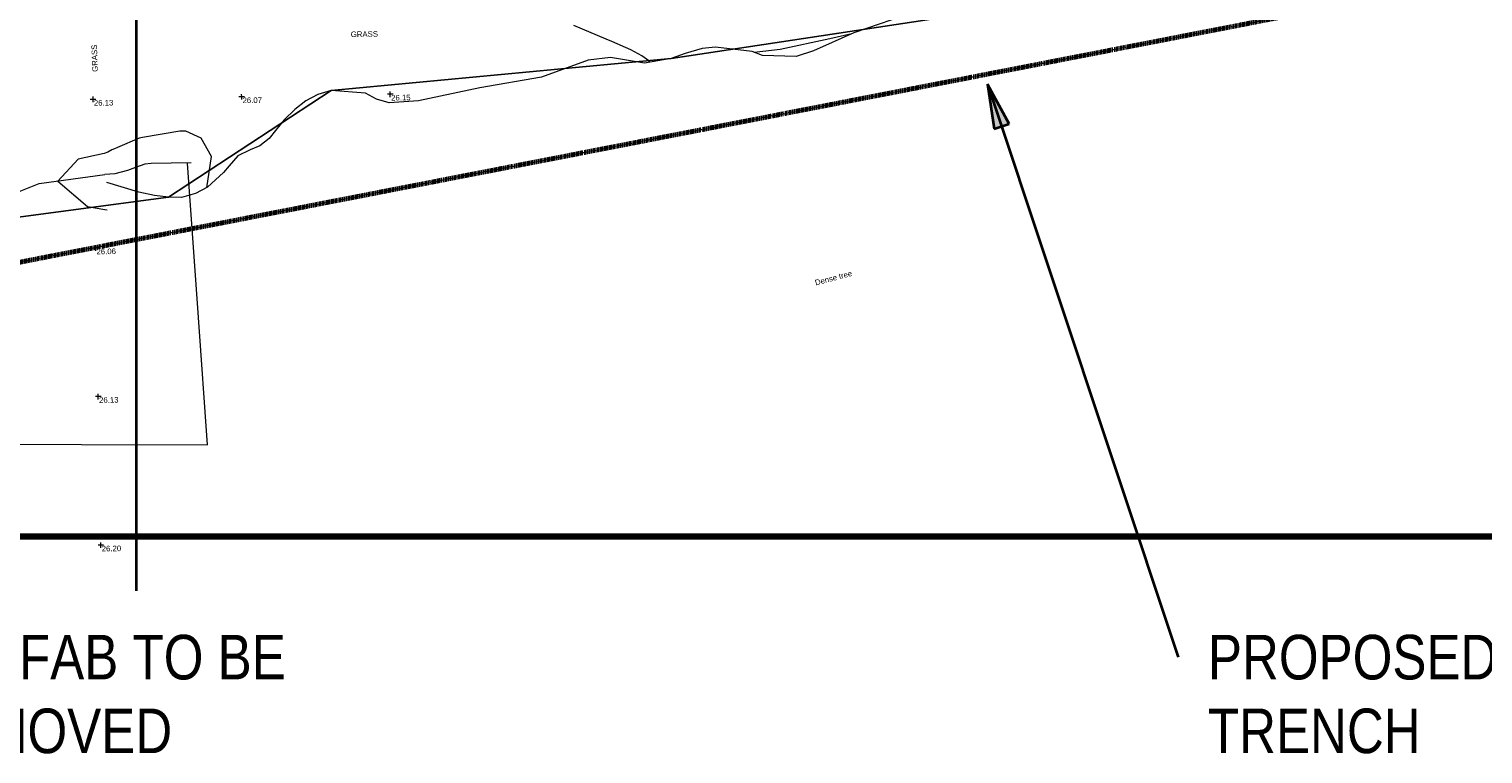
# Model space of a CAD drawing. Header units: millimetres. Extents: x -287732 to 520720, y -88450 to 287754.
# Tile 227 of 256: x 54517 to 152343, y -88450 to -39666. Entities that reach past the tile are written whole.
import ezdxf

# ---------------------------------------------------------------- set-up
doc = ezdxf.new("R2010")
doc.units = ezdxf.units.MM
doc.linetypes.add('Dash 1_5mm', pattern=[3, 1.5, -1.5])
doc.linetypes.add('IMPORT-UG_ELEC_STREET LIGHTING_QLB2 _2_', pattern=[2700, 1500, -300, 0, -250, 150, -300, 0, -200])
for name, color, linetype, lineweight, true_color in [('00_UAV_FORM_LINES', 7, 'Continuous', 9, 0x666666), ('00_UAV_LEVEL_SPOT', 7, 'Continuous', 9, 0x666666), ('00_UAV_TREE_LINE', 7, 'Continuous', 9, 0x52a552), ('01_DTM_CONTOUR_MNR', 7, 'Continuous', 9, 0xa5a552), ('12333-PUM-2D-U-0001-C01 - Rev2_REVIT IMPORT_dwg', 7, 'Continuous', 9, 0x767676), ('A_RHA_Line', 7, 'Continuous', 9, 0x00a600), ('PUM-SURVEY BOUNDARY_EXTENT', 190, 'Continuous', 25, 0x7f00ff)]:
    doc.layers.add(name, color=color, linetype=linetype, lineweight=lineweight, true_color=true_color)
doc.layers.add('00_UAV_SURVEY_TEXT', color=7, linetype='Continuous', lineweight=9)
doc.layers.add('A_RHA_Text', color=7, linetype='Continuous', lineweight=9)
doc.styles.add('Arial Narrow', font='ARIALN.TTF', dxfattribs={"height": 3000})
doc.styles.add('Swis721 Lt BT_2', font='swissl.ttf', dxfattribs={"height": 375})

# ---------------------------------------------------------------- blocks, each defined once
blk = doc.blocks.new('12333-PUM-2D-U-0001-C01 - Rev2_REVIT IMPORT_dwg_UAV-2077255-Site Location Plan Proposed')
at = {"layer": '00_UAV_LEVEL_SPOT', "color": 254, "true_color": 0xcccccc, "flags": 128}
for points in [[(0, -500), (0, 0), (-500, 0)], [(500, 0), (0, 0), (0, 500)]]:
    blk.add_lwpolyline(points, dxfattribs=at)
blk = doc.blocks.new('12333-PUM-2D-U-0001-C01 - Rev2_REVIT IMPORT_dwg_MGS62954_T2_Galway_ITM_3d_Rev1-2077680-Site Location Plan Proposed')
at = {"layer": '00_UAV_FORM_LINES', "color": 254, "true_color": 0xcccccc, "flags": 128}
for points in [[(534004526, 725512394), (534006294, 725512579), (534009642, 725513235), (534011133, 725513542)], [(533831931, 725487252), (533836707, 725487012), (533843103, 725486919), (533852253, 725486646), (533861537, 725486403), (533870384, 725486169), (533879905, 725486084), (533891316, 725485996), (533899413, 725485873), (533907625, 725485874), (533922115, 725486451), (533937507, 725487093), (533950310, 725486974), (533967285, 725486613), (533966829, 725495200), (533966276, 725505611)], [(533966516, 725505610), (533963830, 725505628), (533963405, 725505574), (533962764, 725505374), (533962233, 725505176), (533961376, 725504978), (533960713, 725504932)], [(533892293, 725491545), (533893030, 725491782), (533896430, 725493957), (533897741, 725494819), (533898692, 725495219), (533900317, 725495866), (533903699, 725495954), (533912697, 725496981), (533920853, 725498281), (533931738, 725500080), (533941065, 725501494), (533944285, 725501641), (533950869, 725502586), (533951667, 725502741), (533952813, 725503074), (533955029, 725503938), (533956274, 725504396), (533960713, 725504932)]]:
    blk.add_lwpolyline(points, dxfattribs=at)
at = {"layer": '00_UAV_TREE_LINE', "color": 254, "true_color": 0xcccccc, "flags": 128}
blk.add_lwpolyline([(534015477, 725514942), (534011249, 725513592), (534008523, 725512429), (534007345, 725512065), (534005092, 725512181), (534004403, 725512441), (534001939, 725512790), (534001036, 725512702), (533999898, 725512401), (533998929, 725512078), (533997139, 725511791), (533995930, 725512014), (533994860, 725512220), (533993363, 725512068), (533990203, 725510983), (533986042, 725510329), (533981894, 725509529), (533979910, 725509427), (533979075, 725509683), (533978335, 725510096), (533976020, 725510322), (533975126, 725510068), (533974309, 725509666), (533973570, 725509085), (533972832, 725508402), (533972245, 725507695), (533971797, 725507156), (533971173, 725506678), (533970498, 725506414), (533969678, 725506042), (533969071, 725505380), (533968693, 725504925), (533967602, 725503954), (533966784, 725503552), (533965829, 725503292), (533964954, 725503335), (533964010, 725503466), (533962961, 725503710), (533960823, 725504386)], dxfattribs=at)
at = {"layer": '01_DTM_CONTOUR_MNR', "color": 254, "true_color": 0xcccccc, "flags": 128}
for points in [[(533997505, 725511849), (533997441, 725511947), (533996976, 725512286), (533996227, 725512701), (533994977, 725513299), (533994583, 725513463), (533992430, 725514420)], [(533967545, 725503926), (533967900, 725506020), (533967218, 725507277), (533966202, 725507761), (533965810, 725507754), (533963272, 725507384), (533963050, 725507329), (533961590, 725506735), (533961386, 725506652), (533961206, 725506580), (533960930, 725506433), (533960675, 725506350), (533958922, 725505992), (533957540, 725504550), (533959490, 725502804), (533960671, 725502580), (533960809, 725502545)]]:
    blk.add_lwpolyline(points, dxfattribs=at)
at = {"xscale": 0.375, "yscale": 0.375, "zscale": 0.375}
for p in [(533960000, 725510000), (533970000, 725510000), (533980000, 725510000), (533960000, 725500000), (533960000, 725490000), (533960000, 725480000)]:
    blk.add_blockref('12333-PUM-2D-U-0001-C01 - Rev2_REVIT IMPORT_dwg_UAV-2077255-Site Location Plan Proposed', p, dxfattribs=at)
at = {"layer": '00_UAV_LEVEL_SPOT', "char_height": 375, "width": 1495.9, "attachment_point": 1, "line_spacing_factor": 1.005062, "style": 'Swis721 Lt BT_2'}
for s, insert in [('26.13', (533960048, 725509947)), ('26.07', (533970052, 725509949)), ('26.15', (533980052, 725509949)), ('26.06', (533960048, 725499947)), ('26.13', (533960048, 725489947)), ('26.20', (533960052, 725479949))]:
    blk.add_mtext(s, dxfattribs=dict(at, insert=insert))
at = {"layer": '00_UAV_SURVEY_TEXT', "color": 251, "true_color": 0x666666, "insert": (533977411, 725514266), "char_height": 375, "width": 2018.28, "attachment_point": 1, "line_spacing_factor": 1.005062, "style": 'Swis721 Lt BT_2'}
blk.add_mtext('GRASS', dxfattribs=at)
at = {"layer": '00_UAV_SURVEY_TEXT', "color": 251, "true_color": 0x666666, "insert": (533959978, 725511850), "char_height": 375, "width": 2018.28, "attachment_point": 1, "rotation": 91.00871, "line_spacing_factor": 1.005062, "style": 'Swis721 Lt BT_2'}
blk.add_mtext('GRASS', dxfattribs=at)
at = {"layer": '00_UAV_TREE_LINE', "color": 251, "true_color": 0x666666, "insert": (534008314, 725496994), "char_height": 375, "width": 2939.57, "attachment_point": 1, "rotation": 13.91649, "line_spacing_factor": 1.005062, "style": 'Swis721 Lt BT_2'}
blk.add_mtext('Dense tree', dxfattribs=at)
blk = doc.blocks.new('12333-PUM-2D-U-0001-C01 - Rev2_REVIT IMPORT_dwg-1620468-Site Location Plan Proposed')
at = {"layer": 'PUM-SURVEY BOUNDARY_EXTENT', "color": 201, "true_color": 0xd4aaff, "flags": 128}
blk.add_lwpolyline([(251212, -124403), (251950, -124072), (259237, -119988), (323874, -112520), (334940, -105533), (357850, -103777), (392540, -99127), (407227, -92450), (410397, -84600), (409218, -80398), (407088, -76497), (402381, -67044), (394609, -62225), (368049, -53126), (367731, -51270)], dxfattribs=at)
blk.add_blockref('12333-PUM-2D-U-0001-C01 - Rev2_REVIT IMPORT_dwg_MGS62954_T2_Galway_ITM_3d_Rev1-2077680-Site Location Plan Proposed', (-533641080, -725615854))

msp = doc.modelspace()

# ---------------------------------------------------------------- hatches: boundary and pattern name
at = {"layer": 'A_RHA_Text', "lineweight": 35}
msp.add_hatch(color=256, dxfattribs=at).paths.add_polyline_path([(119017, -43374), (119461, -46387), (120465, -46054)])
msp.add_hatch(color=256, dxfattribs=at).paths.add_polyline_path([(119017, -43374), (119461, -46387), (120465, -46054)])

# ---------------------------------------------------------------- linework, layer by layer
at = {"layer": 'A_RHA_Line', "color": 30, "linetype": 'Dash 1_5mm', "lineweight": 70, "true_color": 0xff8000}
msp.add_line((-1495, -66121), (142564, -38119), dxfattribs=at)
msp.add_line((-1495, -66121), (142564, -38119), dxfattribs=at)
at = {"layer": 'A_RHA_Line', "color": 1, "lineweight": 140, "true_color": 0xff0000}
msp.add_line((-217182, -73821), (190683, -73821), dxfattribs=at)
at = {"layer": 'A_RHA_Text', "lineweight": 35}
for p, q in [((61715, -14431), (61715, -77467)), ((61715, -14431), (61715, -77467)), ((119017, -43374), (119461, -46387)), ((120465, -46054), (119017, -43374)), ((119017, -43374), (131839, -81936)), ((119017, -43374), (119461, -46387)), ((120465, -46054), (119017, -43374)), ((119017, -43374), (131839, -81936)), ((119461, -46387), (120465, -46054)), ((119461, -46387), (120465, -46054))]:
    msp.add_line(p, q, dxfattribs=at)

# ---------------------------------------------------------------- block references
at = {"layer": '12333-PUM-2D-U-0001-C01 - Rev2_REVIT IMPORT_dwg', "color": 254, "linetype": 'IMPORT-UG_ELEC_STREET LIGHTING_QLB2 _2_', "true_color": 0xffd4d4, "rotation": 0.9999999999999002}
msp.add_blockref('12333-PUM-2D-U-0001-C01 - Rev2_REVIT IMPORT_dwg-1620468-Site Location Plan Proposed', (-261895, 55870), dxfattribs=at)

# ---------------------------------------------------------------- next in the draw order: texts
at = {"layer": 'A_RHA_Text', "lineweight": 35, "char_height": 3000, "attachment_point": 1, "style": 'Arial Narrow', "bg_fill": 3, "box_fill_scale": 1.25, "bg_fill_color": 256, "bg_fill_true_color": 13158600, "bg_fill_transparency": 0}
for s, insert, width in [('PREFAB TO BE ', (46774, -80436), 31907.16), ('PROPOSED SERVICES ', (133839, -80436), 47620.24), ('REMOVED', (46774, -85397), 21324.89), ('TRENCH', (133839, -85397), 17556.96)]:
    msp.add_mtext(s, dxfattribs=dict(at, insert=insert, width=width))

# ---------------------------------------------------------------- next in the draw order: texts
for s, insert, width in [('PREFAB TO BE ', (46774, -80436), 31907.16), ('PROPOSED SERVICES ', (133839, -80436), 47620.24), ('REMOVED', (46774, -85397), 21324.89), ('TRENCH', (133839, -85397), 17556.96)]:
    msp.add_mtext(s, dxfattribs=dict(at, insert=insert, width=width))

doc.saveas('drawing.dxf')
